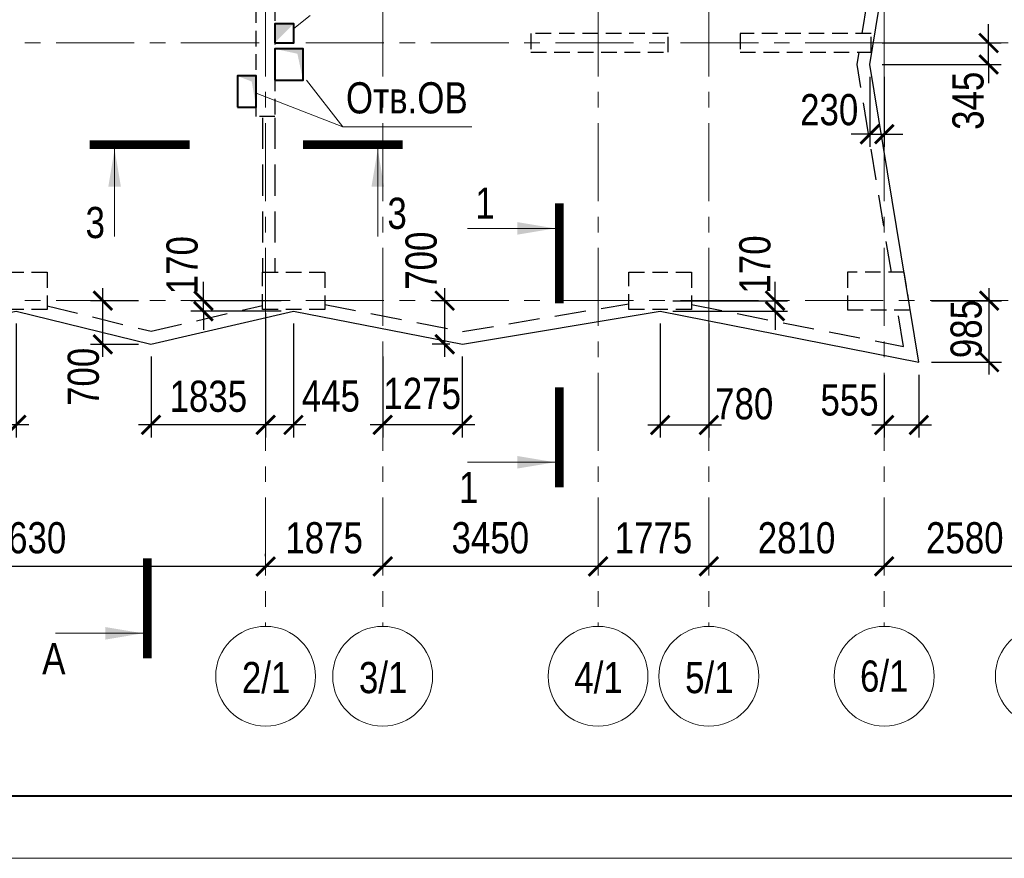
# Model space of a CAD drawing. Header units: inches. Extents: x -7207481 to -7082011, y 6155852 to 6369793.
# Tile 13 of 24: x -7148975 to -7133202, y 6310393 to 6323833. Entities that reach past the tile are written whole.
import ezdxf
from ezdxf.enums import TextEntityAlignment as Align

# ---------------------------------------------------------------- set-up
doc = ezdxf.new("R2010")
doc.units = ezdxf.units.IN
doc.header["$LTSCALE"] = 1000
doc.header["$MEASUREMENT"] = 0
doc.linetypes.add('CENTER', pattern=[2, 1.25, -0.25, 0.25, -0.25])
doc.linetypes.add('HIDDEN', pattern=[0.375, 0.25, -0.125])
for name, color, linetype, lineweight in [('СК-040-С(тены)', 12, 'HIDDEN', 25), ('СК-043-С-ПИЛОНЫ', 5, 'HIDDEN', 25), ('СК-050-П(литы перекрытия)', 3, 'Continuous', 30), ('СК-051-1-П-ОТВЕРСТИЯ ОВ ДУ', 5, 'Continuous', 40), ('СК-051-2-П-ОТВЕРСТИЯ ВК', 1, 'Continuous', 40), ('СК-052-П-БАЛКИ', 1, 'HIDDEN', 30), ('СК-100-О(си)', 7, 'CENTER', 15), ('СК-110-О-РАЗМЕРЫ', 7, 'Continuous', 15), ('СК-200-Р(амка)', 7, 'Continuous', 40), ('СК-210-Р-РАМКА ЛИНИИ ТОНКИЕ', 7, 'Continuous', 15), ('СК-300-Р(азмеры)_ПЛИТЫ', 7, 'Continuous', 20), ('СК-400-Т(екст)', 7, 'Continuous', 20), ('СК-500-С(ечения)', 5, 'Continuous', 40)]:
    doc.layers.add(name, color=color, linetype=linetype, lineweight=lineweight)
doc.styles.add('ARIAL_annotative', font='arial.ttf', dxfattribs={"width": 0.8, "height": 2.5})
doc.styles.add('RUSS', font='arial.ttf', dxfattribs={"width": 0.8})
doc.dimstyles.new('100-200', dxfattribs={"dimscale": 0, "dimtxt": 500, "dimasz": 300, "dimexe": 200, "dimexo": 200, "dimgap": 200, "dimtad": 1, "dimdec": 0, "dimzin": 0, "dimdsep": 46, "dimtxsty": 'RUSS', "dimblk": 'ARCHTICK', "dimcen": 0.096, "dimdle": 200, "dimclrd": 7, "dimclre": 7, "dimclrt": 256, "dimadec": 0, "dimazin": 0, "dimtfac": 1, "dimtdec": 0, "dimtmove": 2, "dimatfit": 3, "dimldrblk": 'OBLIQUE', "dimfxl": 1, "dimtolj": 1, "dimtzin": 0, "dimarcsym": 0})

# ---------------------------------------------------------------- blocks, each defined once
blk = doc.blocks.new('Сечение')
at = {"layer": 'СК-500-С(ечения)', "linetype": 'Continuous', "lineweight": 15, "ltscale": 100}
blk.add_line((-200, -35), (-200, -735), dxfattribs=at)
at = {"layer": 'СК-500-С(ечения)', "linetype": 'Continuous', "ltscale": 100, "const_width": 70}
blk.add_lwpolyline([(-400, 0), (400, 0)], dxfattribs=at)
at = {"layer": 'СК-500-С(ечения)', "linetype": 'Continuous', "ltscale": 100}
blk.add_solid([(-200, -35), (-250.3, -335.5), (-149.7, -335.5)], dxfattribs=at)
blk = doc.blocks.new('*U109')
at = {"layer": 'СК-400-Т(екст)', "ltscale": 100, "yscale": 0.01, "zscale": 0.01}
for p, xscale, rotation in [((0, -4), 0.01, 270.0000000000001), ((0, -18.742), -0.01, 270)]:
    blk.add_blockref('Сечение', p, dxfattribs=dict(at, xscale=xscale, rotation=rotation))
at = {"layer": 'СК-500-С(ечения)', "color": 0, "ltscale": 100, "style": 'ARIAL_annotative', "width": 0.8}
blk.add_attdef('НОМЕР_СЕЧЕНИЯ_1_1(НОМЕР_ЛИСТА)', text='', height=2.5, rotation=270, dxfattribs=at).set_placement((-6.74, -1.226), align=Align.RIGHT)
blk.add_attdef('НОМЕР_СЕЧЕНИЯ_2_1(НОМЕР_ЛИСТА)', text='', height=2.5, rotation=270, dxfattribs=at).set_placement((-7.48, -21.515), align=Align.BOTTOM_LEFT)
blk = doc.blocks.new('*U69')
at = {"layer": 'СК-400-Т(екст)', "ltscale": 100, "xscale": -0.01, "yscale": 0.01, "zscale": 0.01, "rotation": 270}
blk.add_blockref('Сечение', (0, -261.324), dxfattribs=at)
at = {"layer": 'СК-500-С(ечения)', "color": 0, "ltscale": 100, "style": 'ARIAL_annotative', "width": 0.8}
blk.add_attdef('НОМЕР_СЕЧЕНИЯ_1_1(НОМЕР_ЛИСТА)', text='', height=2.5, rotation=270, dxfattribs=at).set_placement((-6.74, -1.226), align=Align.RIGHT)
blk.add_attdef('НОМЕР_СЕЧЕНИЯ_2_1(НОМЕР_ЛИСТА)', text='', height=2.5, rotation=270, dxfattribs=at).set_placement((-7.48, -264.098), align=Align.BOTTOM_LEFT)
blk = doc.blocks.new('*U34')
at = {"layer": 'СК-400-Т(екст)', "ltscale": 100, "yscale": 0.01, "zscale": 0.01, "rotation": 270.0000614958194}
for p, xscale in [((0, -4), 0.01), ((0, -21.079), -0.01)]:
    blk.add_blockref('Сечение', p, dxfattribs=dict(at, xscale=xscale))
at = {"layer": 'СК-500-С(ечения)', "color": 0, "ltscale": 100, "style": 'ARIAL_annotative', "width": 0.8}
blk.add_attdef('НОМЕР_СЕЧЕНИЯ_1_1(НОМЕР_ЛИСТА)', text='', height=2.5, rotation=270.00006, dxfattribs=at).set_placement((-6.74, -1.226), align=Align.RIGHT)
blk.add_attdef('НОМЕР_СЕЧЕНИЯ_2_1(НОМЕР_ЛИСТА)', text='', height=2.5, rotation=270.00006, dxfattribs=at).set_placement((-7.48, -23.852), align=Align.BOTTOM_LEFT)
blk = doc.blocks.new('_ArchTick')
at = {"color": 0, "linetype": 'ByBlock', "const_width": 0.15}
blk.add_lwpolyline([(-0.5, -0.5), (0.5, 0.5)], dxfattribs=at)
blk = doc.blocks.new('*D116')
at = {"layer": 'Defpoints', "color": 0, "transparency": 16777216}
for p in [(-2580, -4479), (-2580, -4479), (0, -4479)]:
    blk.add_point(p, dxfattribs=at)
at = {"layer": 'СК-110-О-РАЗМЕРЫ', "color": 7, "lineweight": -2, "transparency": 16777216}
blk.add_line((200, -4479), (-2780, -4479), dxfattribs=at)
at = {"layer": 'СК-110-О-РАЗМЕРЫ', "color": 7, "lineweight": -2, "transparency": 16777216, "xscale": 300, "yscale": 300, "zscale": 300, "rotation": 180}
blk.add_blockref('_ArchTick', (-2580, -4479), dxfattribs=at)
at = {"layer": 'СК-110-О-РАЗМЕРЫ', "color": 7, "lineweight": -2, "transparency": 16777216, "xscale": 300, "yscale": 300, "zscale": 300}
blk.add_blockref('_ArchTick', (0, -4479), dxfattribs=at)
at = {"layer": 'СК-110-О-РАЗМЕРЫ', "transparency": 16777216, "insert": (-1290, -4024), "char_height": 500, "attachment_point": 5, "style": 'RUSS'}
blk.add_mtext('\\A1;2580', dxfattribs=at)
blk = doc.blocks.new('_Oblique')
at = {"color": 0, "linetype": 'ByBlock', "lineweight": -2}
blk.add_line((-0.5, -0.5), (0.5, 0.5), dxfattribs=at)
blk = doc.blocks.new('*D117')
at = {"layer": 'Defpoints', "color": 0, "transparency": 16777216}
for p in [(-5390, -4479), (-5390, -4479), (-2580, -4479)]:
    blk.add_point(p, dxfattribs=at)
at = {"layer": 'СК-110-О-РАЗМЕРЫ', "color": 7, "lineweight": -2, "transparency": 16777216}
blk.add_line((-2380, -4479), (-5590, -4479), dxfattribs=at)
at = {"layer": 'СК-110-О-РАЗМЕРЫ', "color": 7, "lineweight": -2, "transparency": 16777216, "xscale": 300, "yscale": 300, "zscale": 300, "rotation": 180}
blk.add_blockref('_ArchTick', (-5390, -4479), dxfattribs=at)
at = {"layer": 'СК-110-О-РАЗМЕРЫ', "color": 7, "lineweight": -2, "transparency": 16777216, "xscale": 300, "yscale": 300, "zscale": 300}
blk.add_blockref('_ArchTick', (-2580, -4479), dxfattribs=at)
at = {"layer": 'СК-110-О-РАЗМЕРЫ', "transparency": 16777216, "insert": (-3985, -4024), "char_height": 500, "attachment_point": 5, "style": 'RUSS'}
blk.add_mtext('\\A1;2810', dxfattribs=at)
blk = doc.blocks.new('*D118')
at = {"layer": 'Defpoints', "color": 0, "transparency": 16777216}
for p in [(-7165, -4479), (-7165, -4479), (-5390, -4479)]:
    blk.add_point(p, dxfattribs=at)
at = {"layer": 'СК-110-О-РАЗМЕРЫ', "color": 7, "lineweight": -2, "transparency": 16777216}
blk.add_line((-5190, -4479), (-7365, -4479), dxfattribs=at)
at = {"layer": 'СК-110-О-РАЗМЕРЫ', "color": 7, "lineweight": -2, "transparency": 16777216, "xscale": 300, "yscale": 300, "zscale": 300, "rotation": 180}
blk.add_blockref('_ArchTick', (-7165, -4479), dxfattribs=at)
at = {"layer": 'СК-110-О-РАЗМЕРЫ', "color": 7, "lineweight": -2, "transparency": 16777216, "xscale": 300, "yscale": 300, "zscale": 300}
blk.add_blockref('_ArchTick', (-5390, -4479), dxfattribs=at)
at = {"layer": 'СК-110-О-РАЗМЕРЫ', "transparency": 16777216, "insert": (-6277, -4024), "char_height": 500, "attachment_point": 5, "style": 'RUSS'}
blk.add_mtext('\\A1;1775', dxfattribs=at)
blk = doc.blocks.new('*D119')
at = {"layer": 'Defpoints', "color": 0, "transparency": 16777216}
for p in [(-10615, -4479), (-10615, -4479), (-7165, -4479)]:
    blk.add_point(p, dxfattribs=at)
at = {"layer": 'СК-110-О-РАЗМЕРЫ', "color": 7, "lineweight": -2, "transparency": 16777216}
blk.add_line((-6965, -4479), (-10815, -4479), dxfattribs=at)
at = {"layer": 'СК-110-О-РАЗМЕРЫ', "color": 7, "lineweight": -2, "transparency": 16777216, "xscale": 300, "yscale": 300, "zscale": 300, "rotation": 180}
blk.add_blockref('_ArchTick', (-10615, -4479), dxfattribs=at)
at = {"layer": 'СК-110-О-РАЗМЕРЫ', "color": 7, "lineweight": -2, "transparency": 16777216, "xscale": 300, "yscale": 300, "zscale": 300}
blk.add_blockref('_ArchTick', (-7165, -4479), dxfattribs=at)
at = {"layer": 'СК-110-О-РАЗМЕРЫ', "transparency": 16777216, "insert": (-8890, -4023), "char_height": 500, "attachment_point": 5, "style": 'RUSS'}
blk.add_mtext('\\A1;3450', dxfattribs=at)
blk = doc.blocks.new('*D120')
at = {"layer": 'Defpoints', "color": 0, "transparency": 16777216}
for p in [(-20120, -4479), (-20120, -4479), (-12490, -4517)]:
    blk.add_point(p, dxfattribs=at)
at = {"layer": 'СК-110-О-РАЗМЕРЫ', "color": 7, "lineweight": -2, "transparency": 16777216}
for p, q in [((-12490, -4317), (-12490, -4279)), ((-12290, -4479), (-20320, -4479)), ((-20120, -4679), (-20120, -4679))]:
    blk.add_line(p, q, dxfattribs=at)
at = {"layer": 'СК-110-О-РАЗМЕРЫ', "color": 7, "lineweight": -2, "transparency": 16777216, "xscale": 300, "yscale": 300, "zscale": 300, "rotation": 180}
blk.add_blockref('_ArchTick', (-20120, -4479), dxfattribs=at)
at = {"layer": 'СК-110-О-РАЗМЕРЫ', "color": 7, "lineweight": -2, "transparency": 16777216, "xscale": 300, "yscale": 300, "zscale": 300}
blk.add_blockref('_ArchTick', (-12490, -4479), dxfattribs=at)
at = {"layer": 'СК-110-О-РАЗМЕРЫ', "transparency": 16777216, "insert": (-16305, -4023), "char_height": 500, "attachment_point": 5, "style": 'RUSS'}
blk.add_mtext('\\A1;7630', dxfattribs=at)
blk = doc.blocks.new('*D121')
at = {"layer": 'Defpoints', "color": 0, "transparency": 16777216}
for p in [(-12490, -4479), (-12490, -4479), (-10615, -4479)]:
    blk.add_point(p, dxfattribs=at)
at = {"layer": 'СК-110-О-РАЗМЕРЫ', "color": 7, "lineweight": -2, "transparency": 16777216}
for p, q in [((-10615, -4279), (-10615, -4279)), ((-10415, -4479), (-12690, -4479)), ((-12490, -4679), (-12490, -4679))]:
    blk.add_line(p, q, dxfattribs=at)
at = {"layer": 'СК-110-О-РАЗМЕРЫ', "color": 7, "lineweight": -2, "transparency": 16777216, "xscale": 300, "yscale": 300, "zscale": 300, "rotation": 180}
blk.add_blockref('_ArchTick', (-12490, -4479), dxfattribs=at)
at = {"layer": 'СК-110-О-РАЗМЕРЫ', "color": 7, "lineweight": -2, "transparency": 16777216, "xscale": 300, "yscale": 300, "zscale": 300}
blk.add_blockref('_ArchTick', (-10615, -4479), dxfattribs=at)
at = {"layer": 'СК-110-О-РАЗМЕРЫ', "transparency": 16777216, "insert": (-11553, -4024), "char_height": 500, "attachment_point": 5, "style": 'RUSS'}
blk.add_mtext('\\A1;1875', dxfattribs=at)
blk = doc.blocks.new('*D100')
at = {"layer": 'Defpoints', "color": 0, "transparency": 16777216}
for p in [(-7135358, 6323460), (-7133453, 6323460), (-7135358, 6323115)]:
    blk.add_point(p, dxfattribs=at)
at = {"layer": 'СК-300-Р(азмеры)_ПЛИТЫ', "color": 7, "lineweight": -2, "transparency": 16777216}
for p, q in [((-7133453, 6323460), (-7133453, 6323760)), ((-7135158, 6323460), (-7133253, 6323460)), ((-7133453, 6323115), (-7133453, 6323460)), ((-7135158, 6323115), (-7133253, 6323115)), ((-7133453, 6323115), (-7133453, 6322815))]:
    blk.add_line(p, q, dxfattribs=at)
at = {"layer": 'СК-300-Р(азмеры)_ПЛИТЫ', "color": 7, "lineweight": -2, "transparency": 16777216, "xscale": 300, "yscale": 300, "zscale": 300}
for p, rotation in [((-7133453, 6323460), 270), ((-7133453, 6323115), 90)]:
    blk.add_blockref('_ArchTick', p, dxfattribs=dict(at, rotation=rotation))
at = {"layer": 'СК-300-Р(азмеры)_ПЛИТЫ', "transparency": 16777216, "insert": (-7133781, 6322534), "char_height": 500, "attachment_point": 5, "rotation": 90, "style": 'RUSS'}
blk.add_mtext('\\A1;345', dxfattribs=at)
blk = doc.blocks.new('*D101')
at = {"layer": 'Defpoints', "color": 0, "transparency": 16777216}
for p in [(-7135356, 6323115), (-7135125, 6323115), (-7135125, 6321998)]:
    blk.add_point(p, dxfattribs=at)
at = {"layer": 'СК-300-Р(азмеры)_ПЛИТЫ', "color": 7, "lineweight": -2, "transparency": 16777216}
for p, q in [((-7135356, 6322915), (-7135356, 6321798)), ((-7135125, 6322915), (-7135125, 6321798)), ((-7135356, 6321998), (-7135656, 6321998)), ((-7135356, 6321998), (-7135125, 6321998)), ((-7135125, 6321998), (-7134825, 6321998))]:
    blk.add_line(p, q, dxfattribs=at)
at = {"layer": 'СК-300-Р(азмеры)_ПЛИТЫ', "color": 7, "lineweight": -2, "transparency": 16777216, "xscale": 300, "yscale": 300, "zscale": 300}
blk.add_blockref('_ArchTick', (-7135356, 6321998), dxfattribs=at)
at = {"layer": 'СК-300-Р(азмеры)_ПЛИТЫ', "color": 7, "lineweight": -2, "transparency": 16777216, "xscale": 300, "yscale": 300, "zscale": 300, "rotation": 180}
blk.add_blockref('_ArchTick', (-7135125, 6321998), dxfattribs=at)
at = {"layer": 'СК-300-Р(азмеры)_ПЛИТЫ', "transparency": 16777216, "insert": (-7136007, 6322388), "char_height": 500, "attachment_point": 5, "style": 'RUSS'}
blk.add_mtext('\\A1;230', dxfattribs=at)
blk = doc.blocks.new('*D102')
at = {"layer": 'Defpoints', "color": 0, "transparency": 16777216}
for p in [(-7134571, 6319330), (-7133445, 6319330), (-7134571, 6318345)]:
    blk.add_point(p, dxfattribs=at)
at = {"layer": 'СК-300-Р(азмеры)_ПЛИТЫ', "color": 7, "lineweight": -2, "transparency": 16777216}
for p, q in [((-7133445, 6318145), (-7133445, 6319530)), ((-7134371, 6319330), (-7133245, 6319330)), ((-7134371, 6318345), (-7133245, 6318345))]:
    blk.add_line(p, q, dxfattribs=at)
at = {"layer": 'СК-300-Р(азмеры)_ПЛИТЫ', "color": 7, "lineweight": -2, "transparency": 16777216, "xscale": 300, "yscale": 300, "zscale": 300}
for p, rotation in [((-7133445, 6319330), 90), ((-7133445, 6318345), 270)]:
    blk.add_blockref('_ArchTick', p, dxfattribs=dict(at, rotation=rotation))
at = {"layer": 'СК-300-Р(азмеры)_ПЛИТЫ', "transparency": 16777216, "insert": (-7133810, 6318875), "char_height": 500, "attachment_point": 5, "rotation": 90, "style": 'RUSS'}
blk.add_mtext('\\A1;985', dxfattribs=at)
blk = doc.blocks.new('*D103')
at = {"layer": 'Defpoints', "color": 0, "transparency": 16777216}
for p in [(-7135125, 6318344), (-7134571, 6318344), (-7135125, 6317337)]:
    blk.add_point(p, dxfattribs=at)
at = {"layer": 'СК-300-Р(азмеры)_ПЛИТЫ', "color": 7, "lineweight": -2, "transparency": 16777216}
for p, q in [((-7135125, 6318144), (-7135125, 6317137)), ((-7134571, 6318144), (-7134571, 6317137)), ((-7134371, 6317337), (-7135325, 6317337))]:
    blk.add_line(p, q, dxfattribs=at)
at = {"layer": 'СК-300-Р(азмеры)_ПЛИТЫ', "color": 7, "lineweight": -2, "transparency": 16777216, "xscale": 300, "yscale": 300, "zscale": 300, "rotation": 180}
blk.add_blockref('_ArchTick', (-7135125, 6317337), dxfattribs=at)
at = {"layer": 'СК-300-Р(азмеры)_ПЛИТЫ', "color": 7, "lineweight": -2, "transparency": 16777216, "xscale": 300, "yscale": 300, "zscale": 300}
blk.add_blockref('_ArchTick', (-7134571, 6317337), dxfattribs=at)
at = {"layer": 'СК-300-Р(азмеры)_ПЛИТЫ', "transparency": 16777216, "insert": (-7135681, 6317736), "char_height": 500, "attachment_point": 5, "style": 'RUSS'}
blk.add_mtext('\\A1;555', dxfattribs=at)
blk = doc.blocks.new('*D104')
at = {"layer": 'Defpoints', "color": 0, "transparency": 16777216}
for p in [(-7138715, 6319163), (-7137935, 6319163), (-7137935, 6317338)]:
    blk.add_point(p, dxfattribs=at)
at = {"layer": 'СК-300-Р(азмеры)_ПЛИТЫ', "color": 7, "lineweight": -2, "transparency": 16777216}
for p, q in [((-7138715, 6318963), (-7138715, 6317138)), ((-7137935, 6318963), (-7137935, 6317138)), ((-7138915, 6317338), (-7137735, 6317338))]:
    blk.add_line(p, q, dxfattribs=at)
at = {"layer": 'СК-300-Р(азмеры)_ПЛИТЫ', "color": 7, "lineweight": -2, "transparency": 16777216, "xscale": 300, "yscale": 300, "zscale": 300, "rotation": 180}
blk.add_blockref('_ArchTick', (-7138715, 6317338), dxfattribs=at)
at = {"layer": 'СК-300-Р(азмеры)_ПЛИТЫ', "color": 7, "lineweight": -2, "transparency": 16777216, "xscale": 300, "yscale": 300, "zscale": 300}
blk.add_blockref('_ArchTick', (-7137935, 6317338), dxfattribs=at)
at = {"layer": 'СК-300-Р(азмеры)_ПЛИТЫ', "transparency": 16777216, "insert": (-7137369, 6317674), "char_height": 500, "attachment_point": 5, "style": 'RUSS'}
blk.add_mtext('\\A1;780', dxfattribs=at)
blk = doc.blocks.new('*D105')
at = {"layer": 'Defpoints', "color": 0, "transparency": 16777216}
for p in [(-7138713, 6319330), (-7136875, 6319330), (-7138711, 6319161)]:
    blk.add_point(p, dxfattribs=at)
at = {"layer": 'СК-300-Р(азмеры)_ПЛИТЫ', "color": 7, "lineweight": -2, "transparency": 16777216}
for p, q in [((-7136875, 6319330), (-7136875, 6319630)), ((-7138513, 6319330), (-7136675, 6319330)), ((-7136875, 6319161), (-7136875, 6319330)), ((-7138511, 6319161), (-7136675, 6319161)), ((-7136875, 6319161), (-7136875, 6318861))]:
    blk.add_line(p, q, dxfattribs=at)
at = {"layer": 'СК-300-Р(азмеры)_ПЛИТЫ', "color": 7, "lineweight": -2, "transparency": 16777216, "xscale": 300, "yscale": 300, "zscale": 300}
for p, rotation in [((-7136875, 6319330), 270), ((-7136875, 6319161), 90)]:
    blk.add_blockref('_ArchTick', p, dxfattribs=dict(at, rotation=rotation))
at = {"layer": 'СК-300-Р(азмеры)_ПЛИТЫ', "transparency": 16777216, "insert": (-7137195, 6319910), "char_height": 500, "attachment_point": 5, "rotation": 90, "style": 'RUSS'}
blk.add_mtext('\\A1;170', dxfattribs=at)
blk = doc.blocks.new('*D106')
at = {"layer": 'Defpoints', "color": 0, "transparency": 16777216}
for p in [(-7143160, 6318633), (-7141886, 6318633), (-7143160, 6317339)]:
    blk.add_point(p, dxfattribs=at)
at = {"layer": 'СК-300-Р(азмеры)_ПЛИТЫ', "color": 7, "lineweight": -2, "transparency": 16777216}
for p, q in [((-7143160, 6318433), (-7143160, 6317139)), ((-7141886, 6318433), (-7141886, 6317139)), ((-7141686, 6317339), (-7143360, 6317339))]:
    blk.add_line(p, q, dxfattribs=at)
at = {"layer": 'СК-300-Р(азмеры)_ПЛИТЫ', "color": 7, "lineweight": -2, "transparency": 16777216, "xscale": 300, "yscale": 300, "zscale": 300, "rotation": 180}
blk.add_blockref('_ArchTick', (-7143160, 6317339), dxfattribs=at)
at = {"layer": 'СК-300-Р(азмеры)_ПЛИТЫ', "color": 7, "lineweight": -2, "transparency": 16777216, "xscale": 300, "yscale": 300, "zscale": 300}
blk.add_blockref('_ArchTick', (-7141886, 6317339), dxfattribs=at)
at = {"layer": 'СК-300-Р(азмеры)_ПЛИТЫ', "transparency": 16777216, "insert": (-7142527, 6317840), "char_height": 500, "attachment_point": 5, "style": 'RUSS'}
blk.add_mtext('\\A1;1275', dxfattribs=at)
blk = doc.blocks.new('*D107')
at = {"layer": 'Defpoints', "color": 0, "transparency": 16777216}
for p in [(-7142167, 6319330), (-7141884, 6319330), (-7141884, 6318631)]:
    blk.add_point(p, dxfattribs=at)
at = {"layer": 'СК-300-Р(азмеры)_ПЛИТЫ', "color": 7, "lineweight": -2, "transparency": 16777216}
for p, q in [((-7142167, 6318431), (-7142167, 6319530)), ((-7142084, 6319330), (-7142367, 6319330)), ((-7142084, 6318631), (-7142367, 6318631))]:
    blk.add_line(p, q, dxfattribs=at)
at = {"layer": 'СК-300-Р(азмеры)_ПЛИТЫ', "color": 7, "lineweight": -2, "transparency": 16777216, "xscale": 300, "yscale": 300, "zscale": 300}
for p, rotation in [((-7142167, 6319330), 90), ((-7142167, 6318631), 270)]:
    blk.add_blockref('_ArchTick', p, dxfattribs=dict(at, rotation=rotation))
at = {"layer": 'СК-300-Р(азмеры)_ПЛИТЫ', "transparency": 16777216, "insert": (-7142542, 6319971), "char_height": 500, "attachment_point": 5, "rotation": 90, "style": 'RUSS'}
blk.add_mtext('\\A1;700', dxfattribs=at)
blk = doc.blocks.new('*D108')
at = {"layer": 'Defpoints', "color": 0, "transparency": 16777216}
for p in [(-7146032, 6319330), (-7144588, 6319330), (-7144588, 6319161)]:
    blk.add_point(p, dxfattribs=at)
at = {"layer": 'СК-300-Р(азмеры)_ПЛИТЫ', "color": 7, "lineweight": -2, "transparency": 16777216}
for p, q in [((-7146032, 6319330), (-7146032, 6319630)), ((-7144788, 6319330), (-7146232, 6319330)), ((-7146032, 6319161), (-7146032, 6319330)), ((-7144788, 6319161), (-7146232, 6319161)), ((-7146032, 6319161), (-7146032, 6318861))]:
    blk.add_line(p, q, dxfattribs=at)
at = {"layer": 'СК-300-Р(азмеры)_ПЛИТЫ', "color": 7, "lineweight": -2, "transparency": 16777216, "xscale": 300, "yscale": 300, "zscale": 300}
for p, rotation in [((-7146032, 6319330), 270), ((-7146032, 6319161), 90)]:
    blk.add_blockref('_ArchTick', p, dxfattribs=dict(at, rotation=rotation))
at = {"layer": 'СК-300-Р(азмеры)_ПЛИТЫ', "transparency": 16777216, "insert": (-7146371, 6319899), "char_height": 500, "attachment_point": 5, "rotation": 90, "style": 'RUSS'}
blk.add_mtext('\\A1;170', dxfattribs=at)
blk = doc.blocks.new('*D127')
at = {"layer": 'Defpoints', "color": 0, "transparency": 16777216}
for p in [(-7145035, 6319164), (-7144590, 6319164), (-7145035, 6317339)]:
    blk.add_point(p, dxfattribs=at)
at = {"layer": 'СК-300-Р(азмеры)_ПЛИТЫ', "color": 7, "lineweight": -2, "transparency": 16777216}
for p, q in [((-7145035, 6318964), (-7145035, 6317139)), ((-7144590, 6318964), (-7144590, 6317139)), ((-7144390, 6317339), (-7145235, 6317339))]:
    blk.add_line(p, q, dxfattribs=at)
at = {"layer": 'СК-300-Р(азмеры)_ПЛИТЫ', "color": 7, "lineweight": -2, "transparency": 16777216, "xscale": 300, "yscale": 300, "zscale": 300, "rotation": 180}
blk.add_blockref('_ArchTick', (-7145035, 6317339), dxfattribs=at)
at = {"layer": 'СК-300-Р(азмеры)_ПЛИТЫ', "color": 7, "lineweight": -2, "transparency": 16777216, "xscale": 300, "yscale": 300, "zscale": 300}
blk.add_blockref('_ArchTick', (-7144590, 6317339), dxfattribs=at)
at = {"layer": 'СК-300-Р(азмеры)_ПЛИТЫ', "transparency": 16777216, "insert": (-7143990, 6317799), "char_height": 500, "attachment_point": 5, "style": 'RUSS'}
blk.add_mtext('\\A1;445', dxfattribs=at)
blk = doc.blocks.new('*D128')
at = {"layer": 'Defpoints', "color": 0, "transparency": 16777216}
for p in [(-7145035, 6319330), (-7146871, 6318634), (-7146871, 6317339)]:
    blk.add_point(p, dxfattribs=at)
at = {"layer": 'СК-300-Р(азмеры)_ПЛИТЫ', "color": 7, "lineweight": -2, "transparency": 16777216}
for p, q in [((-7145035, 6319130), (-7145035, 6317139)), ((-7146871, 6318434), (-7146871, 6317139)), ((-7144835, 6317339), (-7147071, 6317339))]:
    blk.add_line(p, q, dxfattribs=at)
at = {"layer": 'СК-300-Р(азмеры)_ПЛИТЫ', "color": 7, "lineweight": -2, "transparency": 16777216, "xscale": 300, "yscale": 300, "zscale": 300, "rotation": 180}
blk.add_blockref('_ArchTick', (-7146871, 6317339), dxfattribs=at)
at = {"layer": 'СК-300-Р(азмеры)_ПЛИТЫ', "color": 7, "lineweight": -2, "transparency": 16777216, "xscale": 300, "yscale": 300, "zscale": 300}
blk.add_blockref('_ArchTick', (-7145035, 6317339), dxfattribs=at)
at = {"layer": 'СК-300-Р(азмеры)_ПЛИТЫ', "transparency": 16777216, "insert": (-7145953, 6317795), "char_height": 500, "attachment_point": 5, "style": 'RUSS'}
blk.add_mtext('\\A1;1835', dxfattribs=at)
blk = doc.blocks.new('*D129')
at = {"layer": 'Defpoints', "color": 0, "transparency": 16777216}
for p in [(-7147643, 6319330), (-7146873, 6319330), (-7146873, 6318630)]:
    blk.add_point(p, dxfattribs=at)
at = {"layer": 'СК-300-Р(азмеры)_ПЛИТЫ', "color": 7, "lineweight": -2, "transparency": 16777216}
for p, q in [((-7147643, 6318430), (-7147643, 6319530)), ((-7147073, 6319330), (-7147843, 6319330)), ((-7147073, 6318630), (-7147843, 6318630))]:
    blk.add_line(p, q, dxfattribs=at)
at = {"layer": 'СК-300-Р(азмеры)_ПЛИТЫ', "color": 7, "lineweight": -2, "transparency": 16777216, "xscale": 300, "yscale": 300, "zscale": 300}
for p, rotation in [((-7147643, 6319330), 90), ((-7147643, 6318630), 270)]:
    blk.add_blockref('_ArchTick', p, dxfattribs=dict(at, rotation=rotation))
at = {"layer": 'СК-300-Р(азмеры)_ПЛИТЫ', "transparency": 16777216, "insert": (-7147953, 6318109), "char_height": 500, "attachment_point": 5, "rotation": 90, "style": 'RUSS'}
blk.add_mtext('\\A1;700', dxfattribs=at)
blk = doc.blocks.new('*D131')
at = {"layer": 'Defpoints', "color": 0, "transparency": 16777216}
for p in [(-7152666, 6319164), (-7149031, 6319164), (-7152666, 6317339)]:
    blk.add_point(p, dxfattribs=at)
at = {"layer": 'СК-300-Р(азмеры)_ПЛИТЫ', "color": 7, "lineweight": -2, "transparency": 16777216}
for p, q in [((-7152666, 6318964), (-7152666, 6317139)), ((-7149031, 6318964), (-7149031, 6317139)), ((-7148831, 6317339), (-7152866, 6317339))]:
    blk.add_line(p, q, dxfattribs=at)
at = {"layer": 'СК-300-Р(азмеры)_ПЛИТЫ', "color": 7, "lineweight": -2, "transparency": 16777216, "xscale": 300, "yscale": 300, "zscale": 300, "rotation": 180}
blk.add_blockref('_ArchTick', (-7152666, 6317339), dxfattribs=at)
at = {"layer": 'СК-300-Р(азмеры)_ПЛИТЫ', "color": 7, "lineweight": -2, "transparency": 16777216, "xscale": 300, "yscale": 300, "zscale": 300}
blk.add_blockref('_ArchTick', (-7149031, 6317339), dxfattribs=at)
at = {"layer": 'СК-300-Р(азмеры)_ПЛИТЫ', "transparency": 16777216, "insert": (-7150848, 6317795), "char_height": 500, "attachment_point": 5, "style": 'RUSS'}
blk.add_mtext('\\A1;3635', dxfattribs=at)
blk = doc.blocks.new('A$C18abd0ee-2эт')
at = {"layer": 'СК-040-С(тены)', "color": 4}
for points in [[(-12640.4, 6012.6), (-12340.4, 6012.6), (-12340.4, 2730.7), (-12640.4, 2730.7)], [(-8240.3, 3759.8), (-6040.3, 3759.8), (-6040.3, 4059.8), (-8240.3, 4059.8)], [(-4890, 3759.8), (-2790, 3759.8), (-2790, 4059.8), (-4890, 4059.8)]]:
    blk.add_lwpolyline(points, close=True, dxfattribs=at)
at = {"layer": 'СК-043-С-ПИЛОНЫ'}
for points in [[(-16990, -364), (-16990, 236), (-15990, 236), (-15990, -364)], [(-12540, -364), (-12540, 236), (-11540, 236), (-11540, -364)], [(-6670, -363.5), (-6670, 236.5), (-5670, 236.5), (-5670, -363.5)], [(-2263.1, 235.5), (-3170, 235.5), (-3170, -364.5), (-2164.1, -364.5)]]:
    blk.add_lwpolyline(points, close=True, dxfattribs=at)
at = {"layer": 'СК-100-О(си)', "linetype": 'CENTER'}
for p, q in [((-12490, 46624.1), (-12490, -5440.4)), ((-10615, 46624.1), (-10615, -5440.4)), ((-7165, 46624.1), (-7165, -5440.4)), ((-5390, 46624.1), (-5390, -5440.4)), ((-2580, 46624.1), (-2580, -5440.4)), ((-25846, 3909.8), (3064.5, 3909.8)), ((-25846, -220.2), (3064.5, -220.2))]:
    blk.add_line(p, q, dxfattribs=at)
at = {"layer": 'СК-100-О(си)', "linetype": 'Continuous'}
for centre in [(-12490, -6240.4), (-10615, -6240.4), (-7165, -6240.4), (-5390, -6240.4), (-2580, -6240.4), (0, -6240.4)]:
    blk.add_circle(centre, 800, dxfattribs=at)
at = {"layer": 'СК-400-Т(екст)', "style": 'RUSS', "width": 0.8}
for s, p in [('2/1', (-12870.3, -6510.5)), ('3/1', (-10995.3, -6510.5)), ('4/1', (-7545.3, -6510.5)), ('5/1', (-5770.3, -6510.5)), ('6/1', (-2968.3, -6486.5))]:
    blk.add_text(s, height=500, dxfattribs=at).set_placement(p)
at = {"layer": 'СК-110-О-РАЗМЕРЫ'}
for base, p1, p2, picture, middle in [((-20120.3, -4478.9), (-12490, -4517.2), (-20120.3, -4478.9), '*D120', (-16305.2, -4023.5)), ((-12490, -4479), (-10615, -4479), (-12490, -4478.9), '*D121', (-11552.5, -4023.7)), ((-10615, -4478.9), (-7165, -4478.9), (-10615, -4478.9), '*D119', (-8890, -4023.5)), ((-7165, -4478.9), (-5390, -4478.9), (-7165, -4478.9), '*D118', (-6277.5, -4023.6)), ((-5390, -4478.9), (-2580, -4478.9), (-5390, -4478.9), '*D117', (-3985, -4023.6)), ((-2580, -4478.9), (0, -4478.9), (-2580, -4478.9), '*D116', (-1290, -4023.6))]:
    dim = blk.add_linear_dim(base=base, p1=p1, p2=p2, angle=180, dimstyle='100-200', override={"dimscale": 1, "dimtxsty": 'RUSS'}, dxfattribs=at)
    dim.commit()
    dim.dimension.update_dxf_attribs({"geometry": picture, "text_midpoint": middle})

msp = doc.modelspace()

# ---------------------------------------------------------------- linework, layer by layer
at = {"layer": 'СК-050-П(литы перекрытия)'}
msp.add_lwpolyline([(-7152924.1, 6333529.4), (-7152394, 6329879.5), (-7152924, 6326380.6), (-7152393.6, 6322878.4), (-7153216.4, 6318344), (-7149032.1, 6319163.7), (-7146872.7, 6318634.4), (-7144588.3, 6319163.5), (-7141883.5, 6318632.6), (-7138713.5, 6319162.6, -0.0904475), (-7138713.3, 6319162.6), (-7134570.5, 6318343.7), (-7135357.7, 6323115.1), (-7134827.7, 6326351.4), (-7135357.6, 6329564.6), (-7134827.4, 6332940.6), (-7135273.7, 6335885.4)], format="xyb", dxfattribs=at)
at = {"layer": 'СК-051-1-П-ОТВЕРСТИЯ ОВ ДУ', "lineweight": 13}
for q in [(-7144382.1, 6322865.2), (-7145185.7, 6322656), (-7141734.1, 6322118.3)]:
    msp.add_line((-7143799.6, 6322118.3), q, dxfattribs=at)
at = {"layer": 'СК-051-1-П-ОТВЕРСТИЯ ОВ ДУ'}
for points in [[(-7144885.7, 6322865.2), (-7144435.7, 6322865.2), (-7144435.7, 6323365.2), (-7144885.7, 6323365.2)], [(-7145485.7, 6322431.2), (-7145185.7, 6322431.2), (-7145185.7, 6322931.1), (-7145485.7, 6322931.1)]]:
    msp.add_lwpolyline(points, close=True, dxfattribs=at)
for points in [[(-7144885.7, 6323365.2), (-7144435.7, 6323365.2), (-7144526.6, 6323287.8), (-7144435.7, 6322865.2)], [(-7145485.7, 6322931.1), (-7145185.7, 6322931.1), (-7145258.3, 6322842.2), (-7145185.7, 6322431.2)]]:
    msp.add_solid(points, dxfattribs=at)
at = {"layer": 'СК-051-2-П-ОТВЕРСТИЯ ВК', "lineweight": 15}
msp.add_line((-7144323.3, 6323903.1), (-7144585.7, 6323692.4), dxfattribs=at)
at = {"layer": 'СК-051-2-П-ОТВЕРСТИЯ ВК'}
msp.add_lwpolyline([(-7144885.7, 6323465), (-7144585.7, 6323465), (-7144585.7, 6323765), (-7144885.7, 6323765)], close=True, dxfattribs=at)
msp.add_solid([(-7144885.7, 6323465), (-7144585.7, 6323765), (-7144885.7, 6323765)], dxfattribs=at)
at = {"layer": 'СК-052-П-БАЛКИ', "ltscale": 2}
for p, q in [((-7145085.7, 6322261.2), (-7145085.7, 6319788.3)), ((-7144885.7, 6322261.2), (-7144885.7, 6319786.4))]:
    msp.add_line(p, q, dxfattribs=at)
for points in [[(-7135479.3, 6323610.2), (-7135030.4, 6326351.3), (-7135518.3, 6329310.2)], [(-7135011.1, 6319785.9), (-7135560.4, 6323115), (-7135528.4, 6323310.2)], [(-7148535.4, 6319247.9), (-7146871.4, 6318840), (-7145085.4, 6319253.7)], [(-7144085.4, 6319268.6), (-7141880.7, 6318835.9), (-7139215.3, 6319281.5)], [(-7138215.3, 6319268), (-7134814.8, 6318595.9), (-7134912.2, 6319185.9)]]:
    msp.add_lwpolyline(points, dxfattribs=at)
at = {"layer": 'СК-200-Р(амка)'}
msp.add_line((-7164381.5, 6311392.9), (-7085381.5, 6311392.9), dxfattribs=at)
at = {"layer": 'СК-210-Р-РАМКА ЛИНИИ ТОНКИЕ'}
msp.add_line((-7084381.5, 6310392.9), (-7168381.5, 6310392.9), dxfattribs=at)

# ---------------------------------------------------------------- block references
msp.add_blockref('A$C18abd0ee-2эт', (-7132545.3, 6319550.4))
at = {"layer": 'СК-500-С(ечения)'}
ref = msp.add_blockref('*U69', (-7146932.2, 6366663.6), dxfattribs=dict(at, xscale=200, yscale=200, zscale=200, rotation=359.9999385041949))
ref.add_attrib('НОМЕР_СЕЧЕНИЯ_2_1(НОМЕР_ЛИСТА)', 'А', dxfattribs={"color": 0, "ltscale": 100, "height": 500, "style": 'ARIAL_annotative', "width": 0.8}).set_placement((-7148428.2, 6313844), align=Align.TOP_CENTER)
ref = msp.add_blockref('*U34', (-7142839, 6321828.6), dxfattribs=dict(at, xscale=-200, yscale=200, zscale=200, rotation=270.0000614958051))
ref.add_attrib('НОМЕР_СЕЧЕНИЯ_2_1(НОМЕР_ЛИСТА)', '3', dxfattribs={"color": 0, "ltscale": 100, "height": 500, "style": 'ARIAL_annotative', "width": 0.8}).set_placement((-7147609.5, 6320332.7), align=Align.RIGHT)
ref.add_attrib('НОМЕР_СЕЧЕНИЯ_1_1(НОМЕР_ЛИСТА)', '3', (-7143084.3, 6320480.7), dxfattribs={"color": 0, "ltscale": 100, "height": 500, "style": 'ARIAL_annotative', "width": 0.8})
ref = msp.add_blockref('*U109', (-7140330.3, 6320888.5), dxfattribs=dict(at, xscale=200, yscale=200, zscale=200, rotation=359.9999385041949))
ref.add_attrib('НОМЕР_СЕЧЕНИЯ_2_1(НОМЕР_ЛИСТА)', '1', dxfattribs={"color": 0, "ltscale": 100, "height": 500, "style": 'ARIAL_annotative', "width": 0.8}).set_placement((-7141784.5, 6316585.4), align=Align.TOP_CENTER)
ref.add_attrib('НОМЕР_СЕЧЕНИЯ_1_1(НОМЕР_ЛИСТА)', '1', dxfattribs={"color": 0, "ltscale": 100, "height": 500, "style": 'ARIAL_annotative', "width": 0.8}).set_placement((-7141367.4, 6320643.2), align=Align.RIGHT)

# ---------------------------------------------------------------- texts
at = {"layer": 'СК-051-1-П-ОТВЕРСТИЯ ОВ ДУ', "lineweight": 13, "style": 'RUSS', "width": 0.8}
msp.add_text('Отв.ОВ', height=500, dxfattribs=at).set_placement((-7143747.9, 6322331))

# ---------------------------------------------------------------- dimensions: what is measured, and where the dimension line sits
at = {"layer": 'СК-300-Р(азмеры)_ПЛИТЫ'}
for base, p1, p2, picture, middle in [((-7133453, 6323460.2), (-7135357.7, 6323115.1), (-7135357.7, 6323460.2), '*D100', (-7133780.9, 6322533.9)), ((-7142166.5, 6319330.2), (-7141883.5, 6318630.6), (-7141883.5, 6319330.2), '*D107', (-7142541.5, 6319971.3)), ((-7146031.6, 6319330.2), (-7144588.3, 6319160.5), (-7144588.3, 6319330.2), '*D108', (-7146371.2, 6319899.2)), ((-7136875, 6319330.2), (-7138711.3, 6319160.6), (-7138713.3, 6319330.2), '*D105', (-7137195.4, 6319909.8)), ((-7147643.2, 6319330.2), (-7146872.7, 6318630.4), (-7146872.7, 6319330.2), '*D129', (-7147953.1, 6318109)), ((-7133445.3525, 6319330.1704), (-7134570.5136, 6318344.7174), (-7134570.5136, 6319330.1704), '*D102', (-7133810.306, 6318874.8751))]:
    dim = msp.add_linear_dim(base=base, p1=p1, p2=p2, angle=90, dimstyle='100-200', override={"dimscale": 1}, dxfattribs=at)
    dim.commit()
    dim.dimension.update_dxf_attribs({"geometry": picture, "text_midpoint": middle, "dimtype": 160})
for base, p1, p2, picture, middle in [((-7135125.3, 6321997.9), (-7135355.7, 6323115.4), (-7135125.3, 6323115.1), '*D101', (-7136007.2, 6322388.5)), ((-7145035.4, 6317339.1), (-7144590.3, 6319163.5), (-7145035.4, 6319163.5), '*D127', (-7143989.8, 6317799.4)), ((-7137935.3, 6317338.5), (-7138715.5, 6319162.6), (-7137935.3, 6319162.6), '*D104', (-7137369.1, 6317673.8)), ((-7143160.4, 6317339.1), (-7141885.5, 6318632.6), (-7143160.4, 6318632.6), '*D106', (-7142527.2, 6317839.9)), ((-7135125.3, 6317336.6), (-7134570.5, 6318343.7), (-7135125.3, 6318343.7), '*D103', (-7135680.9, 6317735.7))]:
    dim = msp.add_linear_dim(base=base, p1=p1, p2=p2, dimstyle='100-200', override={"dimscale": 1}, dxfattribs=at)
    dim.commit()
    dim.dimension.update_dxf_attribs({"geometry": picture, "text_midpoint": middle, "dimtype": 160})
for base, p1, p2, picture, middle in [((-7146870.7, 6317339.1), (-7145035.4, 6319330.2), (-7146870.7, 6318634.4), '*D128', (-7145953, 6317794.6)), ((-7152665.7, 6317339.1), (-7149031.1, 6319163.7), (-7152665.7, 6319163.7), '*D131', (-7150848.4, 6317794.6))]:
    dim = msp.add_linear_dim(base=base, p1=p1, p2=p2, dimstyle='100-200', override={"dimscale": 1}, dxfattribs=at)
    dim.commit()
    dim.dimension.update_dxf_attribs({"geometry": picture, "text_midpoint": middle})

doc.saveas('drawing.dxf')
